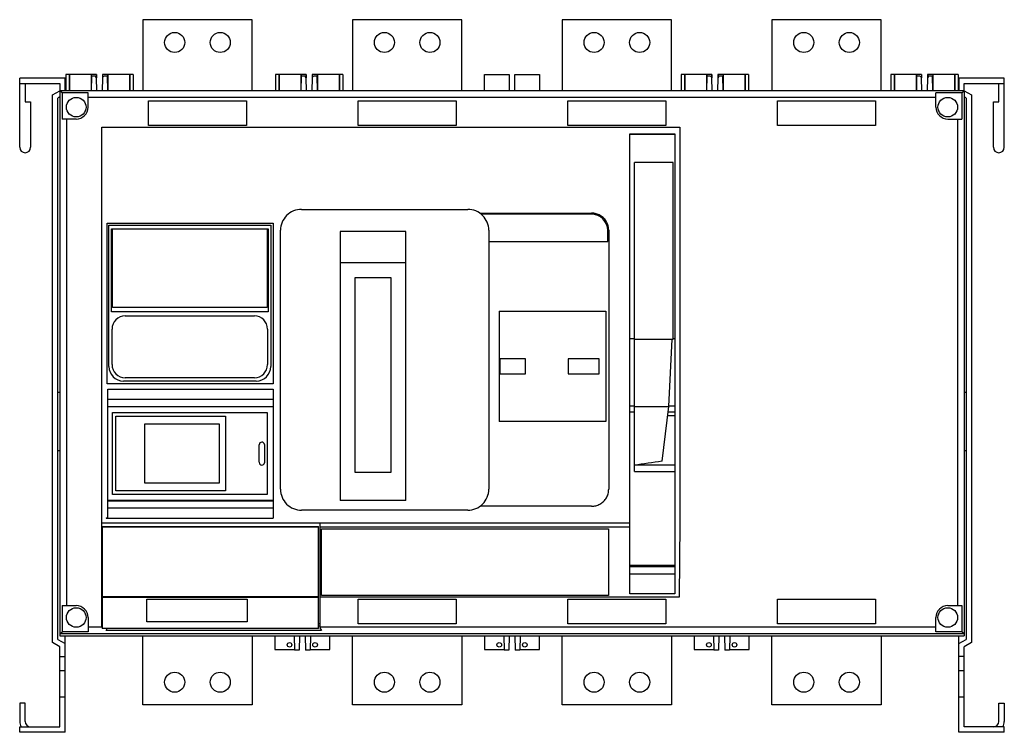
# Model space of a CAD drawing. Header units: millimetres. Extents: x 75 to 615, y 277 to 668.
import ezdxf

# ---------------------------------------------------------------- set-up
doc = ezdxf.new("R2010")
doc.units = ezdxf.units.MM
doc.header["$LTSCALE"] = 61.97931
doc.layers.add('00_COMPONENTS_1', color=7, linetype='CONTINUOUS')

msp = doc.modelspace()

# ---------------------------------------------------------------- linework, layer by layer
at = {"layer": '00_COMPONENTS_1', "color": 7, "linetype": 'Continuous'}
for p, q in [((142.38, 668), (142.38, 629)), ((202.38, 668), (142.38, 668)), ((202.38, 629), (202.38, 668)), ((257.38, 668), (257.38, 629)), ((317.38, 668), (257.38, 668)), ((317.38, 629), (317.38, 668)), ((372.38, 668), (372.38, 629)), ((432.38, 668), (372.38, 668)), ((432.38, 629), (432.38, 668)), ((487.38, 668), (487.38, 629)), ((547.38, 668), (487.38, 668)), ((547.38, 629), (547.38, 668)), ((100.13, 638), (100.13, 629)), ((117.03, 638), (100.13, 638)), ((102, 638), (102, 629)), ((102.13, 638), (102.13, 629)), ((114.03, 638), (114.03, 629)), ((114.16, 638), (114.16, 637)), ((116.88, 638), (116.88, 636.46)), ((117.03, 638), (117.03, 636.01)), ((120.23, 638), (120.23, 636.02)), ((137.13, 638), (120.23, 638)), ((120.37, 638), (120.37, 636.45)), ((123.1, 638), (123.1, 637)), ((123.23, 638), (123.23, 629)), ((135.13, 638), (135.13, 629)), ((135.26, 638), (135.26, 629)), ((137.13, 638), (137.13, 629)), ((215.13, 638), (215.13, 629)), ((232.03, 638), (215.13, 638)), ((217, 638), (217, 629)), ((217.13, 638), (217.13, 629)), ((229.03, 638), (229.03, 629)), ((229.16, 638), (229.16, 637)), ((231.88, 638), (231.88, 636.46)), ((232.03, 638), (232.03, 636.01)), ((235.23, 638), (235.23, 636.02)), ((252.13, 638), (235.23, 638)), ((235.37, 638), (235.37, 636.45)), ((238.1, 638), (238.1, 637)), ((238.23, 638), (238.23, 629)), ((250.13, 638), (250.13, 629)), ((250.26, 638), (250.26, 629)), ((252.13, 638), (252.13, 629)), ((329.88, 629), (329.88, 638)), ((329.88, 638), (343.38, 638)), ((343.38, 638), (343.38, 629)), ((346.38, 629), (346.38, 638)), ((346.38, 638), (359.88, 638)), ((359.88, 638), (359.88, 629)), ((437.63, 638), (437.63, 629)), ((454.53, 638), (437.63, 638)), ((439.5, 638), (439.5, 629)), ((439.63, 638), (439.63, 629)), ((451.53, 638), (451.53, 629)), ((451.66, 638), (451.66, 637)), ((454.38, 638), (454.38, 636.46)), ((454.53, 638), (454.53, 636.01)), ((457.73, 638), (457.73, 636.02)), ((474.63, 638), (457.73, 638)), ((457.87, 638), (457.87, 636.45)), ((460.6, 638), (460.6, 637)), ((460.73, 638), (460.73, 629)), ((472.63, 638), (472.63, 629)), ((472.76, 638), (472.76, 629)), ((474.63, 638), (474.63, 629)), ((569.53, 638), (552.63, 638)), ((552.63, 638), (552.63, 629)), ((554.5, 638), (554.5, 629)), ((554.63, 638), (554.63, 629)), ((566.53, 638), (566.53, 629)), ((566.66, 638), (566.66, 637)), ((569.38, 638), (569.38, 636.46)), ((569.53, 638), (569.53, 636.01)), ((589.63, 638), (572.73, 638)), ((572.73, 638), (572.73, 636.02)), ((572.87, 638), (572.87, 636.45)), ((575.6, 638), (575.6, 637)), ((575.73, 638), (575.73, 629)), ((587.63, 638), (587.63, 629)), ((587.76, 638), (587.76, 629)), ((589.63, 638), (589.63, 629)), ((74.88, 598), (74.88, 636)), ((99.88, 636), (74.88, 636)), ((74.88, 633), (96.88, 633)), ((77.88, 633), (77.88, 623)), ((96.88, 633), (96.88, 629.04)), ((99.88, 629), (99.88, 636)), ((114.27, 637), (114.13, 629)), ((116, 637), (114.27, 637)), ((117.13, 629), (117, 636.01)), ((120.25, 636.02), (120.13, 629)), ((122.99, 637), (121.25, 637)), ((123.13, 629), (122.99, 637)), ((229.27, 637), (229.13, 629)), ((231, 637), (229.27, 637)), ((232.13, 629), (232, 636.01)), ((235.25, 636.02), (235.13, 629)), ((237.99, 637), (236.25, 637)), ((238.13, 629), (237.99, 637)), ((451.77, 637), (451.63, 629)), ((453.5, 637), (451.77, 637)), ((454.63, 629), (454.5, 636.01)), ((457.75, 636.02), (457.63, 629)), ((460.49, 637), (458.75, 637)), ((460.63, 629), (460.49, 637)), ((566.77, 637), (566.63, 629)), ((568.5, 637), (566.77, 637)), ((569.63, 629), (569.5, 636.01)), ((572.75, 636.02), (572.63, 629)), ((575.49, 637), (573.75, 637)), ((575.63, 629), (575.49, 637)), ((614.88, 636), (589.88, 636)), ((589.88, 636), (589.88, 629)), ((592.88, 633), (614.88, 633)), ((592.88, 629.04), (592.88, 633)), ((611.88, 623), (611.88, 633)), ((614.88, 598), (614.88, 636)), ((92.88, 626.73), (96.88, 629.04)), ((92.88, 326.27), (92.88, 626.73)), ((96.88, 629), (96.88, 329.9)), ((98.08, 627.8), (96.88, 629)), ((592.88, 629), (96.88, 629)), ((98.08, 627.8), (98.08, 613.5)), ((112.38, 627.8), (98.08, 627.8)), ((112.38, 620), (112.38, 627.8)), ((591.67, 627.8), (577.38, 627.8)), ((577.38, 620), (577.38, 627.8)), ((591.67, 627.8), (592.88, 629)), ((591.67, 627.8), (591.67, 613.5)), ((592.88, 629.04), (596.88, 626.73)), ((592.88, 629), (592.88, 329.9)), ((596.88, 626.73), (596.88, 326.27)), ((77.88, 623), (80.88, 623)), ((80.88, 623), (80.88, 598)), ((96.88, 625.58), (95.88, 625)), ((95.88, 328), (95.88, 625)), ((577.38, 625.39), (112.38, 625.39)), ((145.48, 610), (145.48, 623.42)), ((145.48, 623.42), (199.28, 623.42)), ((199.28, 623.42), (199.28, 610)), ((260.48, 610), (260.48, 623.42)), ((260.48, 623.42), (314.28, 623.42)), ((314.28, 623.42), (314.28, 610)), ((375.48, 610), (375.48, 623.42)), ((375.48, 623.42), (429.28, 623.42)), ((429.28, 623.42), (429.28, 610)), ((490.48, 610), (490.48, 623.42)), ((490.48, 623.42), (544.28, 623.42)), ((544.28, 623.42), (544.28, 610)), ((593.88, 625), (592.88, 625.58)), ((593.88, 625), (593.88, 328)), ((608.88, 623), (611.88, 623)), ((608.88, 598), (608.88, 623)), ((105.88, 613.5), (98.08, 613.5)), ((100.49, 613.5), (100.49, 346.5)), ((583.88, 613.5), (591.67, 613.5)), ((589.26, 613.5), (589.26, 346.5)), ((119.88, 334.61), (119.88, 609)), ((119.88, 609), (436.84, 609)), ((199.28, 610), (145.48, 610)), ((314.28, 610), (260.48, 610)), ((429.28, 610), (375.48, 610)), ((409.42, 352.98), (409.42, 605.31)), ((409.42, 605.31), (434.14, 605.31)), ((434.14, 605), (409.42, 605)), ((434.14, 605.31), (434.14, 352.98)), ((436.84, 609), (436.84, 391.75)), ((544.28, 610), (490.48, 610)), ((411.98, 420.18), (411.98, 589.59)), ((433.21, 589.59), (411.98, 589.59)), ((433.21, 492.76), (433.21, 589.59)), ((229.4, 563.93), (320.65, 563.93)), ((327.27, 561.84), (388.55, 561.84)), ((122.92, 468.26), (122.92, 556.42)), ((122.92, 556.42), (213.98, 556.42)), ((213.98, 556.42), (213.98, 468.26)), ((388.38, 561.3), (327.97, 561.3)), ((123.78, 477.75), (123.78, 555.25)), ((123.78, 555.25), (212.58, 555.25)), ((125.15, 507.72), (125.15, 553.25)), ((125.15, 553.25), (211.24, 553.25)), ((125.81, 510.04), (125.81, 553.25)), ((210.54, 553.25), (210.54, 510.04)), ((211.24, 553.25), (211.24, 507.72)), ((212.58, 555.25), (212.58, 477.75)), ((217.9, 410.37), (217.9, 552.43)), ((250.63, 551.85), (250.63, 404.25)), ((286.63, 551.85), (250.63, 551.85)), ((286.63, 404.25), (286.63, 551.85)), ((332.15, 552.43), (332.15, 410.37)), ((397.38, 546.3), (397.38, 552.3)), ((397.91, 552.48), (397.91, 410.42)), ((332.15, 546.3), (397.38, 546.3)), ((286.63, 534.55), (250.63, 534.55)), ((258.88, 419.5), (258.88, 526.5)), ((258.88, 526.5), (278.38, 526.5)), ((278.38, 526.5), (278.38, 419.5)), ((211.24, 507.72), (125.15, 507.72)), ((210.54, 510.04), (125.81, 510.04)), ((337.76, 508.09), (337.76, 447.52)), ((337.76, 508.09), (396.29, 508.09)), ((396.29, 508.09), (396.29, 447.52)), ((132.78, 505.5), (203.58, 505.5)), ((125.53, 478.75), (125.53, 498.25)), ((210.83, 498.25), (210.83, 478.75)), ((409.42, 493.1), (411.98, 493.1)), ((411.98, 492.76), (433.21, 492.76)), ((430.9, 455.71), (432.76, 492.76)), ((433.21, 493.1), (434.14, 493.1)), ((338.14, 481.88), (338.14, 473.74)), ((352.35, 481.88), (338.14, 481.88)), ((352.35, 473.74), (352.35, 481.88)), ((392.65, 481.88), (375.7, 481.88)), ((375.7, 481.88), (375.7, 473.74)), ((392.65, 473.74), (392.65, 481.88)), ((203.58, 471.5), (132.78, 471.5)), ((338.14, 473.74), (352.35, 473.74)), ((375.7, 473.74), (392.65, 473.74)), ((213.98, 468.26), (122.92, 468.26)), ((123.18, 394.65), (123.18, 465.25)), ((123.18, 465.25), (213.98, 465.25)), ((204.58, 469.75), (131.78, 469.75)), ((213.98, 465.25), (213.98, 394.56)), ((95.88, 463.7), (96.88, 463.7)), ((123.18, 459.75), (213.98, 459.75)), ((592.88, 463.7), (593.88, 463.7)), ((123.18, 455.81), (213.98, 455.81)), ((213.98, 455.63), (123.18, 455.63)), ((409.42, 456.09), (411.98, 456.09)), ((411.98, 455.71), (430.9, 455.71)), ((427.18, 425.76), (430.9, 455.71)), ((430.9, 456.09), (434.14, 456.09)), ((125.71, 407.44), (125.71, 452.44)), ((125.71, 452.44), (210.51, 452.44)), ((127.69, 409.43), (127.69, 450.46)), ((127.69, 450.46), (187.83, 450.46)), ((187.83, 450.46), (187.83, 409.43)), ((210.51, 452.44), (210.51, 407.44)), ((409.42, 452.93), (411.98, 452.93)), ((430.28, 450.78), (434.14, 450.78)), ((430.55, 452.93), (434.14, 452.93)), ((143.31, 445.99), (143.31, 413.9)), ((184.41, 445.99), (143.31, 445.99)), ((184.41, 413.9), (184.41, 445.99)), ((396.29, 447.52), (337.76, 447.52)), ((206.21, 425.14), (206.21, 434.74)), ((209.19, 434.96), (209.19, 424.93)), ((95.88, 431.7), (96.88, 431.7)), ((592.88, 431.7), (593.88, 431.7)), ((434.14, 423.5), (411.98, 423.5)), ((278.38, 419.5), (258.88, 419.5)), ((411.98, 420.18), (434.14, 420.18)), ((143.31, 413.9), (184.41, 413.9)), ((210.51, 407.44), (125.71, 407.44)), ((187.83, 409.43), (127.69, 409.43)), ((213.98, 404.27), (123.18, 404.27)), ((123.18, 404.09), (213.98, 404.09)), ((123.18, 400.15), (213.98, 400.15)), ((286.63, 404.25), (250.63, 404.25)), ((388.55, 401.06), (327.41, 401.06)), ((122.28, 394.65), (122.28, 394.56)), ((122.28, 394.65), (123.18, 394.65)), ((122.28, 394.56), (213.98, 394.56)), ((320.66, 398.87), (229.4, 398.87)), ((409.42, 391.73), (119.88, 391.75)), ((120.18, 389.87), (120.18, 333.98)), ((120.18, 389.87), (238.78, 389.87)), ((238.78, 389.59), (120.18, 389.59)), ((238.78, 333.98), (238.78, 389.87)), ((239.6, 334.61), (239.6, 391.74)), ((409.42, 389.65), (239.6, 389.65)), ((436.84, 391.75), (436.63, 351.21)), ((240.38, 352), (240.38, 388.65)), ((240.38, 388.65), (397.88, 388.65)), ((397.88, 388.65), (397.88, 352)), ((409.42, 368.63), (434.14, 368.63)), ((434.14, 367.74), (409.42, 367.74)), ((409.42, 364), (434.14, 364)), ((238.78, 351.31), (120.18, 351.31)), ((238.78, 351.01), (120.18, 351.01)), ((436.63, 351.21), (239.6, 351.21)), ((397.88, 352), (240.38, 352)), ((434.14, 352.98), (409.42, 352.98)), ((98.08, 346.5), (98.08, 332.2)), ((98.08, 346.5), (105.88, 346.5)), ((144.68, 337.59), (144.68, 350.01)), ((144.68, 350.01), (199.68, 350.01)), ((199.68, 350.01), (199.68, 337.59)), ((260.48, 350), (314.28, 350)), ((260.48, 336.58), (260.48, 350)), ((314.28, 350), (314.28, 336.58)), ((375.48, 350), (429.28, 350)), ((375.48, 336.58), (375.48, 350)), ((429.28, 350), (429.28, 336.58)), ((490.48, 350), (544.28, 350)), ((490.48, 336.58), (490.48, 350)), ((544.28, 350), (544.28, 336.58)), ((583.88, 346.5), (591.67, 346.5)), ((591.67, 346.5), (591.67, 332.2)), ((112.38, 340), (112.38, 332.2)), ((199.68, 337.59), (144.68, 337.59)), ((238.78, 336.66), (239.44, 336.66)), ((239.3, 335.33), (238.78, 335.33)), ((239.3, 335.33), (239.44, 335.61)), ((239.44, 336.66), (239.44, 334.51)), ((314.28, 336.58), (260.48, 336.58)), ((429.28, 336.58), (375.48, 336.58)), ((544.28, 336.58), (490.48, 336.58)), ((577.38, 332.2), (577.38, 340)), ((96.88, 331), (98.08, 332.2)), ((592.88, 331), (96.88, 331)), ((96.88, 329.9), (592.88, 329.9)), ((112.38, 332.2), (98.08, 332.2)), ((99.88, 277), (99.88, 329.9)), ((119.88, 334.61), (112.38, 334.61)), ((120.18, 334.51), (119.88, 334.51)), ((238.78, 333.98), (120.18, 333.98)), ((122.38, 332.93), (122.9, 333.98)), ((240.38, 332.93), (122.38, 332.93)), ((142.38, 292), (142.38, 329.9)), ((202.38, 329.9), (202.38, 292)), ((214.73, 329.9), (214.73, 322.35)), ((225.38, 329.9), (225.65, 322.01)), ((228.38, 329.9), (228.1, 322.01)), ((231.38, 329.9), (231.65, 322.01)), ((234.38, 329.9), (234.1, 322.01)), ((239.6, 334.51), (239.44, 334.51)), ((239.5, 334.41), (240.38, 332.93)), ((577.38, 334.61), (239.6, 334.61)), ((245.03, 322.35), (245.03, 329.9)), ((257.38, 292), (257.38, 329.9)), ((317.38, 329.9), (317.38, 292)), ((329.73, 329.9), (329.73, 322.35)), ((340.38, 329.9), (340.65, 322.01)), ((343.38, 329.9), (343.1, 322.01)), ((346.38, 329.9), (346.65, 322.01)), ((349.38, 329.9), (349.1, 322.01)), ((360.03, 322.35), (360.03, 329.9)), ((372.38, 292), (372.38, 329.9)), ((432.38, 329.9), (432.38, 292)), ((444.73, 329.9), (444.73, 322.35)), ((455.38, 329.9), (455.65, 322.01)), ((458.38, 329.9), (458.1, 322.01)), ((461.38, 329.9), (461.65, 322.01)), ((464.38, 329.9), (464.1, 322.01)), ((475.03, 322.35), (475.03, 329.9)), ((487.38, 292), (487.38, 329.9)), ((547.38, 329.9), (547.38, 292)), ((591.67, 332.2), (577.38, 332.2)), ((589.88, 277), (589.88, 329.9)), ((592.88, 331), (591.67, 332.2)), ((96.88, 323.96), (92.88, 326.27)), ((95.88, 328), (99.88, 325.69)), ((589.88, 325.69), (593.88, 328)), ((596.88, 326.27), (592.88, 323.96)), ((96.88, 280), (96.88, 323.96)), ((214.73, 322.35), (225.65, 322.35)), ((228.1, 322.01), (225.65, 322.01)), ((234.1, 322.01), (231.65, 322.01)), ((234.1, 322.35), (245.03, 322.35)), ((329.73, 322.35), (340.65, 322.35)), ((343.1, 322.01), (340.65, 322.01)), ((349.1, 322.01), (346.65, 322.01)), ((349.1, 322.35), (360.03, 322.35)), ((444.73, 322.35), (455.65, 322.35)), ((458.1, 322.01), (455.65, 322.01)), ((464.1, 322.01), (461.65, 322.01)), ((464.1, 322.35), (475.03, 322.35)), ((592.88, 280), (592.88, 323.96)), ((96.88, 318.6), (99.88, 318.6)), ((592.88, 318.6), (589.88, 318.6)), ((96.88, 310.84), (99.88, 310.84)), ((589.88, 310.84), (592.88, 310.84)), ((74.88, 293), (74.88, 283)), ((77.88, 293), (74.88, 293)), ((77.88, 283), (77.88, 293)), ((99.88, 296.28), (96.88, 296.28)), ((202.38, 292), (142.38, 292)), ((317.38, 292), (257.38, 292)), ((432.38, 292), (372.38, 292)), ((547.38, 292), (487.38, 292)), ((592.88, 296.28), (589.88, 296.28)), ((611.88, 293), (614.88, 293)), ((611.88, 283), (611.88, 293)), ((614.88, 293), (614.88, 283)), ((74.88, 277), (74.88, 280)), ((74.88, 280), (96.88, 280)), ((99.88, 277), (74.88, 277)), ((614.88, 277), (589.88, 277)), ((614.88, 280), (592.88, 280)), ((614.88, 277), (614.88, 280))]:
    msp.add_line(p, q, dxfattribs=at)
for centre, radius in [((159.88, 655.5), 5.5), ((184.88, 655.5), 5.5), ((274.88, 655.5), 5.5), ((299.88, 655.5), 5.5), ((389.88, 655.5), 5.5), ((414.88, 655.5), 5.5), ((504.88, 655.5), 5.5), ((529.88, 655.5), 5.5), ((105.88, 620), 5.39), ((583.88, 620), 5.39), ((105.88, 340), 5.39), ((583.88, 340), 5.39), ((222.88, 325), 1.25), ((236.88, 325), 1.25), ((337.88, 325), 1.25), ((351.88, 325), 1.25), ((452.88, 325), 1.25), ((466.88, 325), 1.25), ((159.88, 304.5), 5.5), ((184.88, 304.5), 5.5), ((274.88, 304.5), 5.5), ((299.88, 304.5), 5.5), ((389.88, 304.5), 5.5), ((414.88, 304.5), 5.5), ((504.88, 304.5), 5.5), ((529.88, 304.5), 5.5)]:
    msp.add_circle(centre, radius, dxfattribs=at)
for centre, radius, start, end in [((116, 636), 1, 0.6551, 90), ((121.25, 636), 1, 89.6551, 179), ((231, 636), 1, 0.6551, 90), ((236.25, 636), 1, 89.6551, 179), ((453.5, 636), 1, 0.6551, 90), ((458.75, 636), 1, 89.6551, 179), ((568.5, 636), 1, 0.6551, 90), ((573.75, 636), 1, 89.6551, 179), ((105.88, 620), 6.5, 270, 360), ((583.88, 620), 6.5, 180, 270), ((77.88, 598), 3, 180, 360), ((611.88, 598), 3, 180, 360), ((229.4, 552.43), 11.49, 89.9875, 180.0146), ((320.66, 552.43), 11.49, 359.9875, 90.0146), ((388.38, 552.3), 9, 0, 90), ((132.78, 498.25), 7.25, 90, 180), ((203.58, 498.25), 7.25, 0, 90), ((132.78, 478.75), 7.25, 180, 270), ((203.58, 478.75), 7.25, 270, 360), ((207.71, 434.74), 1.5, 8.325, 180.0002), ((207.71, 425.14), 1.5, 180.0003, 351.675), ((229.4, 410.37), 11.49, 179.9874, 270.0146), ((320.66, 410.37), 11.49, 269.9876, 0.0145), ((105.88, 340), 6.5, 0, 90), ((583.88, 340), 6.5, 90, 180), ((80.88, 283), 6, 180, 210.5109), ((80.88, 283), 3, 180, 270), ((608.88, 283), 3, 270, 360), ((608.88, 283), 6, 329.4891, 360)]:
    msp.add_arc(centre, radius, start, end, dxfattribs=at)
for centre, major_axis, ratio, start_param, end_param in [((131.78, 477.75), (5.66, 5.66), 0.999924, 2.356233, 3.926953), ((204.58, 477.75), (5.66, -5.66), 0.999924, 5.497825, 7.068545), ((602.05, 407.79), (346.23, 28.49), 0.106999, 2.091435, 2.143105)]:
    msp.add_ellipse(centre, major_axis=major_axis, ratio=ratio, start_param=start_param, end_param=end_param, dxfattribs=at)
for points in [[(397.91, 552.48), (397.91, 553.26), (397.72, 554.82), (396.84, 557.07), (395.37, 559.1), (393.36, 560.66), (391.03, 561.62), (389.39, 561.84), (388.55, 561.84)], [(388.55, 401.06), (389.34, 401.06), (390.89, 401.25), (393.15, 402.13), (395.17, 403.61), (396.73, 405.61), (397.69, 407.94), (397.91, 409.58), (397.91, 410.42)]]:
    msp.add_open_spline(points, degree=3, knots=[0, 0, 0, 0, 0.160275, 0.316472, 0.489502, 0.666587, 0.827949, 1, 1, 1, 1], dxfattribs=at)

doc.saveas('drawing.dxf')
